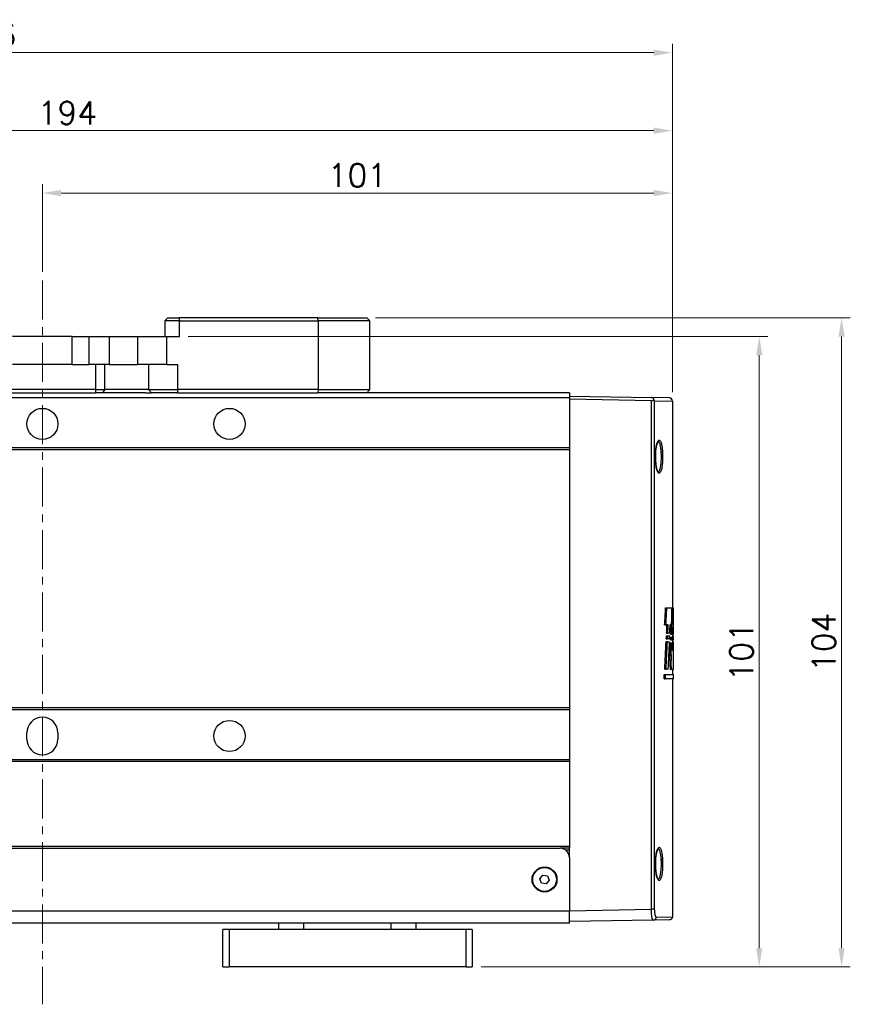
# Model space of a CAD drawing. Header units: inches. Extents: x 0 to 6721, y -3375 to 1330.
# Tile 150 of 196: x 4694 to 4827, y 21 to 178. Entities that reach past the tile are written whole.
import ezdxf

# ---------------------------------------------------------------- set-up
doc = ezdxf.new("R2010")
doc.units = ezdxf.units.IN
doc.header["$MEASUREMENT"] = 0
doc.linetypes.add('CENTER', pattern=[2, 1.25, -0.25, 0.25, -0.25])
for name, color, linetype, lineweight in [('AM_5', 3, 'Continuous', 15), ('AM_7', 4, 'CENTER', 15), ('可見 (ISO)', 7, 'Continuous', 25), ('窄部可見 (ISO)', 7, 'Continuous', 25)]:
    doc.layers.add(name, color=color, linetype=linetype, lineweight=lineweight)
doc.styles.add('尺寸標註', font='romans.shx', dxfattribs={"bigfont": 'CHINESET.SHX'})
doc.dimstyles.new('複本(3) CNS2-1$0', dxfattribs={"dimtxt": 3.7, "dimasz": 3, "dimexe": 1.4, "dimexo": 1.4, "dimgap": 1, "dimtad": 1, "dimtoh": 1, "dimdsep": 46, "dimtxsty": '尺寸標註', "dimcen": 0, "dimclrd": 2, "dimclre": 2, "dimclrt": 3, "dimadec": 0, "dimazin": 2, "dimtp": 0.1, "dimtm": 0.1, "dimtfac": 0.71, "dimtmove": 0, "dimatfit": 0, "dimfxl": 0, "dimlwd": 13, "dimlwe": 13, "dimarcsym": 0})

# ---------------------------------------------------------------- blocks, each defined once
blk = doc.blocks.new('*D414')
at = {"layer": 'AM_5', "color": 2, "lineweight": 13}
for p, q in [((4697.96, 137.99), (4697.96, 151.99)), ((4798.96, 118.67), (4798.96, 151.99)), ((4700.96, 150.59), (4795.96, 150.59))]:
    blk.add_line(p, q, dxfattribs=at)
at = {"layer": 'AM_5', "color": 2}
for points in [[(4700.96, 151.09), (4700.96, 150.09), (4697.96, 150.59)], [(4795.96, 151.09), (4795.96, 150.09), (4798.96, 150.59)]]:
    blk.add_solid(points, dxfattribs=at)
at = {"layer": 'Defpoints', "color": 0}
for p in [(4798.96, 150.59), (4697.96, 136.59), (4798.96, 117.27)]:
    blk.add_point(p, dxfattribs=at)
at = {"layer": 'AM_5', "color": 3, "insert": (4748.46, 153.44), "char_height": 3.7, "attachment_point": 5, "style": '尺寸標註'}
blk.add_mtext('101', dxfattribs=at)
blk = doc.blocks.new('*D415')
at = {"layer": 'AM_5', "color": 2, "lineweight": 13}
for p, q in [((4604.96, 119.07), (4604.96, 161.99)), ((4798.96, 118.67), (4798.96, 161.99)), ((4607.96, 160.59), (4795.96, 160.59))]:
    blk.add_line(p, q, dxfattribs=at)
at = {"layer": 'AM_5', "color": 2}
for points in [[(4607.96, 161.09), (4607.96, 160.09), (4604.96, 160.59)], [(4795.96, 161.09), (4795.96, 160.09), (4798.96, 160.59)]]:
    blk.add_solid(points, dxfattribs=at)
at = {"layer": 'Defpoints', "color": 0}
for p in [(4798.96, 160.59), (4604.96, 117.67), (4798.96, 117.27)]:
    blk.add_point(p, dxfattribs=at)
at = {"layer": 'AM_5', "color": 3, "insert": (4701.96, 163.44), "char_height": 3.7, "attachment_point": 5, "style": '尺寸標註'}
blk.add_mtext('194', dxfattribs=at)
blk = doc.blocks.new('*D416')
at = {"layer": 'AM_5', "color": 2, "lineweight": 13}
for p, q in [((4574.39, 107.14), (4574.39, 174.49)), ((4798.96, 118.67), (4798.96, 174.49)), ((4795.96, 173.09), (4577.39, 173.09))]:
    blk.add_line(p, q, dxfattribs=at)
at = {"layer": 'AM_5', "color": 2}
for points in [[(4577.39, 173.59), (4577.39, 172.59), (4574.39, 173.09)], [(4795.96, 173.59), (4795.96, 172.59), (4798.96, 173.09)]]:
    blk.add_solid(points, dxfattribs=at)
at = {"layer": 'Defpoints', "color": 0}
for p in [(4574.39, 173.09), (4798.96, 117.27), (4574.39, 105.74)]:
    blk.add_point(p, dxfattribs=at)
at = {"layer": 'AM_5', "color": 3, "insert": (4686.67, 175.94), "char_height": 3.7, "attachment_point": 5, "style": '尺寸標註'}
blk.add_mtext('224.6', dxfattribs=at)
blk = doc.blocks.new('*D417')
at = {"layer": 'AM_5', "color": 2, "lineweight": 13}
for p, q in [((4721.32, 127.59), (4814.28, 127.59)), ((4812.88, 29.59), (4812.88, 124.59)), ((4768.28, 26.59), (4814.28, 26.59))]:
    blk.add_line(p, q, dxfattribs=at)
at = {"layer": 'AM_5', "color": 2}
for points in [[(4812.38, 124.59), (4813.38, 124.59), (4812.88, 127.59)], [(4812.38, 29.59), (4813.38, 29.59), (4812.88, 26.59)]]:
    blk.add_solid(points, dxfattribs=at)
at = {"layer": 'Defpoints', "color": 0}
for p in [(4719.92, 127.59), (4812.88, 127.59), (4766.88, 26.59)]:
    blk.add_point(p, dxfattribs=at)
at = {"layer": 'AM_5', "color": 3, "insert": (4810.03, 77.09), "char_height": 3.7, "attachment_point": 5, "rotation": 90, "style": '尺寸標註'}
blk.add_mtext('101', dxfattribs=at)
blk = doc.blocks.new('*D418')
at = {"layer": 'AM_5', "color": 2, "lineweight": 13}
for p, q in [((4751.36, 130.59), (4827.48, 130.59)), ((4826.08, 127.59), (4826.08, 29.59)), ((4768.28, 26.59), (4827.48, 26.59))]:
    blk.add_line(p, q, dxfattribs=at)
at = {"layer": 'AM_5', "color": 2}
for points in [[(4825.58, 127.59), (4826.58, 127.59), (4826.08, 130.59)], [(4825.58, 29.59), (4826.58, 29.59), (4826.08, 26.59)]]:
    blk.add_solid(points, dxfattribs=at)
at = {"layer": 'Defpoints', "color": 0}
for p in [(4749.96, 130.59), (4766.88, 26.59), (4826.08, 26.59)]:
    blk.add_point(p, dxfattribs=at)
at = {"layer": 'AM_5', "color": 3, "insert": (4823.23, 78.59), "char_height": 3.7, "attachment_point": 5, "rotation": 90, "style": '尺寸標註'}
blk.add_mtext('104', dxfattribs=at)

msp = doc.modelspace()

# ---------------------------------------------------------------- linework, layer by layer
at = {"layer": 'AM_7', "ltscale": 5}
msp.add_line((4697.957, 136.595), (4697.957, 20.595), dxfattribs=at)
at = {"layer": '可見 (ISO)'}
for p, q in [((4718.077, 130.595), (4717.577, 130.095)), ((4719.925, 130.095), (4717.577, 130.095)), ((4717.577, 130.095), (4717.577, 127.595)), ((4718.077, 130.595), (4719.838, 130.595)), ((4742.107, 130.595), (4719.838, 130.595)), ((4719.925, 130.095), (4742.194, 130.095)), ((4742.107, 130.595), (4749.957, 130.595)), ((4750.457, 130.095), (4742.194, 130.095)), ((4750.457, 130.095), (4749.957, 130.595)), ((4750.457, 119.095), (4750.457, 130.095)), ((4702.735, 127.595), (4693.179, 127.595)), ((4702.735, 127.595), (4705.402, 127.595)), ((4702.735, 123.095), (4702.735, 127.595)), ((4705.402, 127.595), (4708.707, 127.595)), ((4708.707, 123.095), (4708.707, 127.595)), ((4708.707, 127.595), (4713.207, 127.595)), ((4713.207, 127.595), (4717.902, 127.595)), ((4713.207, 127.595), (4713.207, 123.095)), ((4717.902, 127.595), (4719.925, 127.595)), ((4702.735, 123.095), (4693.179, 123.095)), ((4702.735, 123.095), (4705.402, 123.095)), ((4708.707, 123.095), (4705.402, 123.095)), ((4708.707, 123.095), (4713.207, 123.095)), ((4717.902, 123.095), (4713.207, 123.095)), ((4714.957, 123.095), (4714.957, 119.095)), ((4717.902, 123.095), (4719.652, 123.095)), ((4706.485, 119.095), (4689.429, 119.095)), ((4689.429, 118.595), (4706.485, 118.595)), ((4706.485, 119.095), (4707.976, 119.095)), ((4707.414, 118.595), (4706.485, 118.595)), ((4714.462, 118.595), (4707.414, 118.595)), ((4714.957, 119.095), (4707.976, 119.095)), ((4714.462, 118.595), (4715.457, 118.595)), ((4714.957, 119.095), (4719.652, 119.095)), ((4714.957, 119.095), (4715.457, 118.595)), ((4719.565, 118.595), (4715.457, 118.595)), ((4719.565, 118.595), (4742.107, 118.595)), ((4742.194, 119.095), (4719.652, 119.095)), ((4747.064, 118.595), (4742.107, 118.595)), ((4742.194, 119.095), (4750.457, 119.095)), ((4782.457, 118.595), (4747.064, 118.595)), ((4750.457, 119.095), (4749.957, 118.595)), ((4782.457, 118.595), (4782.457, 117.772)), ((4782.457, 117.772), (4612.457, 117.772)), ((4782.457, 118.045), (4795.584, 117.815)), ((4782.457, 117.772), (4782.457, 109.772)), ((4795.584, 117.315), (4782.457, 117.544)), ((4798.466, 117.765), (4795.584, 117.815)), ((4798.957, 117.265), (4798.957, 84.106)), ((4782.457, 109.772), (4612.457, 109.772)), ((4782.457, 109.472), (4612.457, 109.472)), ((4782.457, 109.772), (4782.457, 109.472)), ((4782.457, 109.472), (4782.457, 68.095)), ((4797.861, 84.125), (4798.063, 84.121)), ((4798.063, 84.121), (4798.9, 84.107)), ((4798.9, 84.107), (4799.038, 84.104)), ((4799.038, 84.104), (4799.155, 84.102)), ((4799.157, 80.15), (4799.157, 83.917)), ((4798.861, 82.545), (4798.919, 82.544)), ((4797.717, 81.392), (4797.921, 81.396)), ((4798.288, 81.402), (4797.921, 81.396)), ((4798.831, 81.412), (4798.595, 81.408)), ((4799.127, 81.104), (4799.051, 81.103)), ((4797.979, 79.172), (4798.182, 79.175)), ((4798.001, 79.633), (4798.204, 79.63)), ((4798.025, 80.065), (4798.228, 80.069)), ((4798.509, 79.181), (4798.182, 79.175)), ((4798.204, 79.63), (4798.526, 79.624)), ((4798.547, 80.075), (4798.228, 80.069)), ((4798.631, 78.996), (4798.832, 79)), ((4798.643, 79.435), (4798.844, 79.432)), ((4798.652, 79.89), (4798.853, 79.893)), ((4799.016, 79.003), (4798.832, 79)), ((4798.844, 79.432), (4799.024, 79.428)), ((4799.032, 79.896), (4798.853, 79.893)), ((4798.957, 79.895), (4798.957, 79.43)), ((4798.957, 79.616), (4799.143, 79.613)), ((4798.957, 79.002), (4798.957, 78.506)), ((4799.016, 79.003), (4799.108, 79.005)), ((4799.024, 79.428), (4799.113, 79.427)), ((4799.032, 79.896), (4799.116, 79.898)), ((4799.156, 79.006), (4799.108, 79.005)), ((4799.113, 79.427), (4799.157, 79.426)), ((4799.157, 79.898), (4799.116, 79.898)), ((4797.953, 78.71), (4798.156, 78.707)), ((4798.156, 78.707), (4798.488, 78.701)), ((4798.617, 78.512), (4798.818, 78.508)), ((4798.818, 78.508), (4799.007, 78.505)), ((4798.957, 78.693), (4799.139, 78.69)), ((4799.007, 78.505), (4799.101, 78.504)), ((4799.101, 78.504), (4799.155, 78.503)), ((4798.562, 76.596), (4798.763, 76.595)), ((4798.984, 77.31), (4799.087, 77.309)), ((4797.728, 74.275), (4797.932, 74.278)), ((4798.305, 74.285), (4797.932, 74.278)), ((4798.552, 75.701), (4798.754, 75.701)), ((4798.867, 74.222), (4798.666, 74.218)), ((4799.101, 74.226), (4798.868, 74.222)), ((4798.957, 74.224), (4798.957, 73.422)), ((4799.11, 74.299), (4799.156, 74.3)), ((4797.62, 73.446), (4797.824, 73.442)), ((4797.62, 72.749), (4797.62, 73.446)), ((4797.62, 72.749), (4797.824, 72.752)), ((4797.824, 73.442), (4799.157, 73.419)), ((4797.824, 73.442), (4797.824, 72.752)), ((4799.157, 72.776), (4797.824, 72.752)), ((4798.957, 72.772), (4798.957, 34.624)), ((4799.157, 72.776), (4799.157, 73.419)), ((4782.457, 68.095), (4612.457, 68.095)), ((4782.457, 68.095), (4782.457, 67.795)), ((4782.457, 67.795), (4612.457, 67.795)), ((4782.457, 67.795), (4782.457, 59.795)), ((4695.457, 63.095), (4695.457, 64.095)), ((4700.457, 64.095), (4700.457, 63.095)), ((4782.457, 59.795), (4612.457, 59.795)), ((4782.457, 59.495), (4612.457, 59.495)), ((4782.457, 59.795), (4782.457, 59.495)), ((4782.457, 59.495), (4782.457, 45.895)), ((4782.457, 45.895), (4612.457, 45.895)), ((4782.457, 45.895), (4782.457, 45.645)), ((4613.957, 45.595), (4780.957, 45.595)), ((4782.457, 45.595), (4780.957, 45.595)), ((4781.786, 45.345), (4782.457, 45.345)), ((4782.444, 44.295), (4782.457, 44.295)), ((4782.457, 44.095), (4782.457, 45.645)), ((4782.457, 44.095), (4782.457, 35.595)), ((4777.713, 40.694), (4778.171, 41.288)), ((4778.171, 41.288), (4778.915, 41.189)), ((4778.915, 41.189), (4779.201, 40.495)), ((4777.999, 40), (4777.713, 40.694)), ((4778.743, 39.901), (4777.999, 40)), ((4779.201, 40.495), (4778.743, 39.901)), ((4782.457, 33.595), (4782.457, 35.595)), ((4782.457, 33.595), (4612.457, 33.595)), ((4735.878, 32.595), (4735.878, 33.595)), ((4757.878, 32.595), (4757.878, 33.595)), ((4795.898, 34.079), (4782.457, 33.845)), ((4798.466, 34.124), (4795.898, 34.079)), ((4726.878, 26.595), (4726.878, 32.595)), ((4727.878, 32.595), (4726.878, 32.595)), ((4765.878, 32.595), (4727.878, 32.595)), ((4766.878, 32.595), (4765.878, 32.595)), ((4766.878, 32.595), (4766.878, 26.595)), ((4726.878, 26.595), (4727.878, 26.595)), ((4765.878, 26.595), (4727.878, 26.595)), ((4765.878, 26.595), (4766.878, 26.595))]:
    msp.add_line(p, q, dxfattribs=at)
for centre, radius in [((4697.957, 113.595), 2.5), ((4727.957, 113.595), 2.5), ((4727.957, 63.595), 2.5), ((4778.457, 40.595), 2), ((4778.457, 40.595), 1.9)]:
    msp.add_circle(centre, radius, dxfattribs=at)
for centre, radius, start, end in [((4798.457, 117.265), 0.5, 0, 89), ((4697.957, 64.095), 2.5, 0, 180), ((4697.957, 63.095), 2.5, 180, 0), ((4780.957, 44.095), 1.5, 0, 90)]:
    msp.add_arc(centre, radius, start, end, dxfattribs=at)
for centre, major_axis, ratio, start_param, end_param in [((4795.575, 117.815), (-0.358, 0.361), 0.9656926, 2.3605575, 3.2761601), ((3878.306, 131.358), (919.298, -52.009), 0.9510687, 0.0023366, 0.0054611), ((3876.318, 131.364), (921.484, -52.132), 0.9510687, 0.0024691, 0.0055781), ((3840.609, 100.022), (957.162, 54.151), 0.9510687, 6.2033612, 6.2063168), ((3833.26, 108.07), (964.477, -54.971), 0.9518055, 0.0291664, 0.0320505), ((3856.203, 124.703), (941.356, -53.653), 0.9518055, 0.0100595, 0.0115468), ((3854.194, 124.708), (943.561, -53.779), 0.9518055, 0.0101746, 0.0116584), ((3833.166, 107.495), (964.569, 54.976), 0.9518055, 6.1935566, 6.1950067), ((3835.22, 108.069), (962.321, -54.848), 0.9518055, 0.029095, 0.030752), ((3822.64, 89.562), (975.083, 55.576), 0.9518055, 6.2129789, 6.2142768), ((3824.119, 93.619), (973.606, -55.491), 0.9518055, 0.045029, 0.0463288), ((4707.426, 125.403), (-1.883, 281.974), 0.3245408, 4.5455255, 4.5471832), ((4707.457, 125.386), (-1.881, 282.54), 0.324488, 4.5459361, 4.547565), ((4707.502, 107.534), (1.885, 282.47), 0.3244089, 4.6140091, 4.6155844), ((4707.49, 107.923), (-1.872, 281.872), 0.3244298, 4.6074315, 4.6089957), ((4707.462, 107.932), (-1.88, 282.532), 0.3244788, 4.6076489, 4.6091844), ((4707.482, 89.478), (1.881, 282.502), 0.3244437, 4.6774632, 4.6789695), ((4707.471, 93.416), (-1.88, 282.519), 0.3244638, 4.6592001, 4.660696), ((4707.704, 79.516), (-1.704, -444.866), 0.205539, 1.5713817, 1.5718016), ((4707.488, 74.966), (1.88, 282.493), 0.3244332, 4.7288466, 4.7303352), ((4707.457, 74.924), (1.875, 285.087), 0.3215892, 4.7319551, 4.7328382), ((3862.926, 124.531), (934.636, -53.27), 0.9518055, 0.0033878, 0.0083722), ((3860.908, 124.537), (936.851, -53.397), 0.9518055, 0.0035187, 0.0084834), ((3837.36, 107.527), (960.378, 54.738), 0.9518055, 6.1870662, 6.1918915), ((3838.575, 107.872), (958.97, -54.657), 0.9518055, 0.0255993, 0.0276956), ((3836.611, 107.874), (961.131, -54.78), 0.9518055, 0.0256739, 0.0277625), ((3839.246, 89.463), (958.526, 54.19), 0.9509983, 6.210499, 6.2118075), ((3841.045, 93.485), (956.73, -54.088), 0.9509983, 0.0416294, 0.0429405), ((3821.359, 78.272), (976.363, -55.649), 0.9518055, 0.0600586, 0.0602592), ((3821.368, 75.05), (976.353, 55.648), 0.9518055, 6.2240785, 6.2270841), ((3821.359, 78.272), (976.363, -55.649), 0.9518055, 0.0555438, 0.0580797)]:
    msp.add_ellipse(centre, major_axis=major_axis, ratio=ratio, start_param=start_param, end_param=end_param, dxfattribs=at)
for points, knots in [([(4795.977, 117.504), (4795.97, 117.543), (4795.958, 117.582), (4795.92, 117.653), (4795.895, 117.686), (4795.832, 117.742), (4795.794, 117.766), (4795.725, 117.794), (4795.697, 117.802), (4795.641, 117.812), (4795.612, 117.815), (4795.584, 117.815)], [0.000000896, 0.000000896, 0.000000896, 0.000000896, 0.016688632, 0.016688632, 0.032072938, 0.032072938, 0.047031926, 0.047031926, 0.055959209, 0.055959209, 0.064554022, 0.064554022, 0.064554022, 0.064554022]), ([(4796.059, 117.315), (4796.057, 117.325), (4796.054, 117.334), (4796.045, 117.366), (4796.036, 117.389), (4796.013, 117.443), (4795.996, 117.474), (4795.977, 117.504)], [-0.026920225, -0.026920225, -0.026920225, -0.026920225, -0.023086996, -0.023086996, -0.013337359, -0.013337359, -0.00000098, -0.00000098, -0.00000098, -0.00000098]), ([(4796.678, 110.806), (4796.678, 110.806), (4796.666, 110.798), (4796.626, 110.749), (4796.591, 110.691), (4796.515, 110.521), (4796.473, 110.398), (4796.391, 110.084), (4796.351, 109.881), (4796.285, 109.425), (4796.26, 109.165), (4796.238, 108.767), (4796.234, 108.634), (4796.231, 108.466), (4796.231, 108.433), (4796.231, 108.349), (4796.231, 108.298), (4796.233, 108.096), (4796.237, 107.944), (4796.25, 107.716), (4796.255, 107.636), (4796.261, 107.557)], [0.03283105, 0.03283105, 0.03283105, 0.03283105, 0.06888056, 0.06888056, 0.12618137, 0.12618137, 0.19320114, 0.19320114, 0.27181831, 0.27181831, 0.35398045, 0.35398045, 0.39419044, 0.39419044, 0.40427127, 0.40427127, 0.41939616, 0.41939616, 0.46493517, 0.46493517, 0.4897761, 0.4897761, 0.4897761, 0.4897761]), ([(4796.261, 107.557), (4796.282, 107.299), (4796.312, 107.051), (4796.388, 106.617), (4796.434, 106.425), (4796.531, 106.122), (4796.585, 106.005), (4796.646, 105.914), (4796.663, 105.896), (4796.676, 105.885), (4796.678, 105.884), (4796.678, 105.884)], [0, 0, 0, 0, 0.08174548, 0.08174548, 0.16340077, 0.16340077, 0.24442496, 0.24442496, 0.2806045, 0.2806045, 0.29715622, 0.29715622, 0.29715622, 0.29715622]), ([(4799.038, 84.104), (4799.027, 84.078), (4799.016, 84.025), (4798.988, 83.824), (4798.971, 83.644), (4798.944, 83.227), (4798.931, 82.964), (4798.921, 82.632), (4798.92, 82.588), (4798.919, 82.544)], [1.08927231, 1.08927231, 1.08927231, 1.08927231, 1.14931917, 1.14931917, 1.23786588, 1.23786588, 1.32630795, 1.32630795, 1.33943432, 1.33943432, 1.33943432, 1.33943432]), ([(4799.157, 83.917), (4799.157, 83.95), (4799.157, 83.979), (4799.157, 84.063), (4799.156, 84.095), (4799.155, 84.102)], [-0.26480933, -0.26480933, -0.26480933, -0.26480933, -0.246613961, -0.246613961, -0.203205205, -0.203205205, -0.203205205, -0.203205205]), ([(4798.552, 75.701), (4798.552, 75.645), (4798.551, 75.59), (4798.551, 75.37), (4798.555, 75.194), (4798.567, 74.869), (4798.577, 74.721), (4798.598, 74.487), (4798.611, 74.385), (4798.639, 74.251), (4798.653, 74.218), (4798.666, 74.218)], [-0.41397318, -0.41397318, -0.41397318, -0.41397318, -0.39775294, -0.39775294, -0.34805293, -0.34805293, -0.29835292, -0.29835292, -0.24849755, -0.24849755, -0.19864218, -0.19864218, -0.19864218, -0.19864218]), ([(4798.868, 74.222), (4798.867, 74.222), (4798.867, 74.222), (4798.854, 74.222), (4798.839, 74.254), (4798.812, 74.388), (4798.799, 74.49), (4798.778, 74.723), (4798.768, 74.871), (4798.756, 75.195), (4798.753, 75.371), (4798.753, 75.536), (4798.753, 75.59), (4798.753, 75.645), (4798.754, 75.701)], [0.59405241, 0.59405241, 0.59405241, 0.59405241, 0.59480637, 0.59480637, 0.64452828, 0.64452828, 0.69425018, 0.69425018, 0.74381794, 0.74381794, 0.79338571, 0.79338571, 0.79338571, 0.80957398, 0.80957398, 0.80957398, 0.80957398]), ([(4799.101, 74.226), (4799.106, 74.256), (4799.111, 74.301), (4799.124, 74.481), (4799.131, 74.662), (4799.14, 75.078), (4799.143, 75.342), (4799.145, 75.655), (4799.145, 75.68), (4799.145, 75.704)], [-1.01638691, -1.01638691, -1.01638691, -1.01638691, -0.97202233, -0.97202233, -0.88365924, -0.88365924, -0.79537211, -0.79537211, -0.78788199, -0.78788199, -0.78788199, -0.78788199]), ([(4796.678, 45.556), (4796.678, 45.556), (4796.666, 45.548), (4796.626, 45.499), (4796.591, 45.441), (4796.515, 45.271), (4796.473, 45.148), (4796.391, 44.834), (4796.351, 44.631), (4796.285, 44.175), (4796.26, 43.915), (4796.238, 43.517), (4796.234, 43.384), (4796.231, 43.216), (4796.231, 43.183), (4796.231, 43.099), (4796.231, 43.048), (4796.233, 42.846), (4796.237, 42.694), (4796.25, 42.466), (4796.255, 42.386), (4796.261, 42.307)], [0.03283105, 0.03283105, 0.03283105, 0.03283105, 0.06888056, 0.06888056, 0.12618137, 0.12618137, 0.19320114, 0.19320114, 0.27181831, 0.27181831, 0.35398045, 0.35398045, 0.39419044, 0.39419044, 0.40427127, 0.40427127, 0.41939616, 0.41939616, 0.46493517, 0.46493517, 0.4897761, 0.4897761, 0.4897761, 0.4897761]), ([(4796.261, 42.307), (4796.282, 42.049), (4796.312, 41.801), (4796.388, 41.367), (4796.434, 41.175), (4796.531, 40.872), (4796.585, 40.755), (4796.646, 40.664), (4796.663, 40.646), (4796.676, 40.635), (4796.678, 40.634), (4796.678, 40.634)], [0, 0, 0, 0, 0.08174548, 0.08174548, 0.16340077, 0.16340077, 0.24442496, 0.24442496, 0.2806045, 0.2806045, 0.29715622, 0.29715622, 0.29715622, 0.29715622]), ([(4798.957, 34.624), (4798.957, 34.57), (4798.948, 34.516), (4798.919, 34.429), (4798.903, 34.395), (4798.856, 34.317), (4798.819, 34.275), (4798.751, 34.218), (4798.723, 34.199), (4798.646, 34.158), (4798.593, 34.14), (4798.515, 34.127), (4798.49, 34.124), (4798.466, 34.124)], [0, 0, 0, 0, 0.016139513, 0.016139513, 0.027264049, 0.027264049, 0.043672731, 0.043672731, 0.053661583, 0.053661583, 0.070096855, 0.070096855, 0.077400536, 0.077400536, 0.077400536, 0.077400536])]:
    msp.add_open_spline(points, degree=3, knots=knots, dxfattribs=at)
for points in [[(4798.552, 75.701), (4798.554, 75.997), (4798.557, 76.296), (4798.562, 76.596)], [(4798.763, 76.595), (4798.759, 76.296), (4798.755, 75.997), (4798.754, 75.701)]]:
    msp.add_open_spline(points, degree=3, dxfattribs=at)
at = {"layer": '窄部可見 (ISO)'}
for p, q in [((4719.838, 130.595), (4719.925, 130.095)), ((4719.925, 127.595), (4719.925, 130.095)), ((4742.194, 130.095), (4742.107, 130.595)), ((4742.194, 130.095), (4742.194, 119.095)), ((4705.402, 127.595), (4705.402, 123.095)), ((4717.902, 123.095), (4717.902, 127.595)), ((4706.485, 123.095), (4706.485, 119.095)), ((4707.976, 119.095), (4707.976, 123.095)), ((4719.652, 119.095), (4719.652, 123.095)), ((4706.485, 119.095), (4706.485, 118.595)), ((4707.976, 119.095), (4707.603, 118.595)), ((4719.652, 119.095), (4719.565, 118.595)), ((4742.194, 119.095), (4742.107, 118.595)), ((4795.584, 35.823), (4795.584, 117.315)), ((4796.059, 117.315), (4796.059, 35.823)), ((4796.059, 117.315), (4798.957, 117.265)), ((4612.457, 35.595), (4782.457, 35.595)), ((4782.457, 35.594), (4795.584, 35.823)), ((4796.059, 35.823), (4795.584, 35.823)), ((4739.878, 32.595), (4739.878, 33.595)), ((4753.878, 32.595), (4753.878, 33.595)), ((4796.375, 34.579), (4798.957, 34.624)), ((4727.878, 32.595), (4727.878, 26.595)), ((4765.878, 26.595), (4765.878, 32.595))]:
    msp.add_line(p, q, dxfattribs=at)
for centre, major_axis, ratio, start_param, end_param in [((4797.168, 109.148), (0.2, 0.012), 0.3019555, 4.71176, 6.0870834), ((4796.334, 108.149), (0.057, 3.221), 0.2666414, 4.7779168, 5.0128651), ((4796.062, 107.541), (0.199, 0.016), 0.3015046, 6.0274454, 6.2831854), ((4797.168, 43.898), (0.2, 0.012), 0.3019555, 4.71176, 6.0870834), ((4796.334, 42.899), (0.057, 3.221), 0.2666414, 4.7779168, 5.0128651), ((4796.062, 42.291), (0.199, 0.016), 0.3015046, 6.0274454, 6.2831854), ((4795.889, 34.579), (0.009, -0.5), 0.9717724, 0, 1.5538356)]:
    msp.add_ellipse(centre, major_axis=major_axis, ratio=ratio, start_param=start_param, end_param=end_param, dxfattribs=at)
for points, knots in [([(4796.256, 107.541), (4796.243, 107.709), (4796.234, 107.88), (4796.229, 108.055), (4796.224, 108.231), (4796.224, 108.409), (4796.227, 108.583), (4796.231, 108.759), (4796.24, 108.93), (4796.252, 109.099), (4796.265, 109.267), (4796.281, 109.432), (4796.301, 109.585), (4796.341, 109.893), (4796.397, 110.17), (4796.46, 110.389), (4796.492, 110.499), (4796.526, 110.597), (4796.562, 110.68), (4796.597, 110.762), (4796.634, 110.828), (4796.671, 110.88), (4796.708, 110.931), (4796.747, 110.966), (4796.785, 110.985), (4796.823, 111.003), (4796.86, 111.005), (4796.897, 110.991), (4796.934, 110.976), (4796.971, 110.944), (4797.006, 110.897), (4797.04, 110.849), (4797.073, 110.786), (4797.105, 110.706), (4797.137, 110.626), (4797.166, 110.533), (4797.193, 110.425), (4797.22, 110.318), (4797.245, 110.195), (4797.267, 110.062), (4797.29, 109.928), (4797.309, 109.785), (4797.325, 109.633), (4797.329, 109.594), (4797.333, 109.555), (4797.337, 109.516), (4797.342, 109.457), (4797.347, 109.396), (4797.352, 109.335), (4797.357, 109.273), (4797.361, 109.211), (4797.365, 109.148)], [0.0164739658, 0.0164739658, 0.0164739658, 0.0164739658, 0.0170020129, 0.0170020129, 0.0170020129, 0.0175308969, 0.0175308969, 0.0175308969, 0.0180625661, 0.0180625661, 0.0180625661, 0.0185943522, 0.0185943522, 0.0185943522, 0.0196585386, 0.0196585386, 0.0196585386, 0.020190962, 0.020190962, 0.020190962, 0.0207235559, 0.0207235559, 0.0207235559, 0.0212562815, 0.0212562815, 0.0212562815, 0.0217890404, 0.0217890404, 0.0217890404, 0.0223217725, 0.0223217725, 0.0223217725, 0.022854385, 0.022854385, 0.022854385, 0.0233868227, 0.0233868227, 0.0233868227, 0.0239190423, 0.0239190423, 0.0239190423, 0.0244510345, 0.0244510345, 0.0244510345, 0.0245839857, 0.0245839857, 0.0245839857, 0.0247834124, 0.0247834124, 0.0247834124, 0.0249828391, 0.0249828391, 0.0249828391, 0.0249828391]), ([(4797.172, 109.088), (4797.163, 109.228), (4797.151, 109.366), (4797.137, 109.495), (4797.122, 109.625), (4797.106, 109.746), (4797.087, 109.861), (4797.083, 109.885), (4797.079, 109.909), (4797.075, 109.933), (4797.059, 110.021), (4797.042, 110.104), (4797.023, 110.18), (4797.016, 110.211), (4797.008, 110.24), (4797.001, 110.269), (4796.984, 110.33), (4796.967, 110.386), (4796.948, 110.438), (4796.937, 110.47), (4796.925, 110.5), (4796.913, 110.529), (4796.896, 110.567), (4796.88, 110.601), (4796.862, 110.631), (4796.846, 110.659), (4796.83, 110.684), (4796.813, 110.705), (4796.799, 110.723), (4796.784, 110.739), (4796.769, 110.752), (4796.748, 110.77), (4796.727, 110.784), (4796.705, 110.791), (4796.694, 110.796), (4796.682, 110.798), (4796.671, 110.8)], [0.0083603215, 0.0083603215, 0.0083603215, 0.0083603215, 0.008803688, 0.008803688, 0.008803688, 0.0092470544, 0.0092470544, 0.0092470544, 0.0093409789, 0.0093409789, 0.0093409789, 0.0096904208, 0.0096904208, 0.0096904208, 0.0098317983, 0.0098317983, 0.0098317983, 0.0101337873, 0.0101337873, 0.0101337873, 0.0103228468, 0.0103228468, 0.0103228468, 0.0105771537, 0.0105771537, 0.0105771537, 0.0108143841, 0.0108143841, 0.0108143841, 0.0110205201, 0.0110205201, 0.0110205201, 0.0113061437, 0.0113061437, 0.0113061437, 0.0114586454, 0.0114586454, 0.0114586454, 0.0114586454]), ([(4797.365, 109.148), (4797.375, 108.98), (4797.382, 108.805), (4797.389, 108.456), (4797.389, 108.28), (4797.38, 107.752), (4797.361, 107.41), (4797.313, 106.944), (4797.295, 106.798), (4797.252, 106.529), (4797.227, 106.403), (4797.174, 106.183), (4797.145, 106.087), (4797.083, 105.923), (4797.049, 105.856), (4796.946, 105.705), (4796.87, 105.669), (4796.757, 105.715), (4796.719, 105.747), (4796.644, 105.844), (4796.607, 105.908), (4796.536, 106.066), (4796.501, 106.161), (4796.437, 106.377), (4796.407, 106.497), (4796.352, 106.762), (4796.328, 106.908), (4796.286, 107.212), (4796.269, 107.372), (4796.256, 107.541)], [0.0079587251, 0.0079587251, 0.0079587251, 0.0079587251, 0.0084909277, 0.0084909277, 0.0090231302, 0.0090231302, 0.0100875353, 0.0100875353, 0.0106197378, 0.0106197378, 0.0111519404, 0.0111519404, 0.0116841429, 0.0116841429, 0.0122163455, 0.0122163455, 0.0132807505, 0.0132807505, 0.0138129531, 0.0138129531, 0.0143451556, 0.0143451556, 0.0148773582, 0.0148773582, 0.0154095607, 0.0154095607, 0.0159417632, 0.0159417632, 0.0164739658, 0.0164739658, 0.0164739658, 0.0164739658]), ([(4796.67, 105.889), (4796.694, 105.892), (4796.717, 105.9), (4796.773, 105.936), (4796.805, 105.97), (4796.866, 106.061), (4796.896, 106.119), (4796.952, 106.257), (4796.978, 106.337), (4797.027, 106.518), (4797.05, 106.621), (4797.09, 106.841), (4797.108, 106.958), (4797.139, 107.209), (4797.153, 107.344), (4797.174, 107.618), (4797.182, 107.759), (4797.192, 108.049), (4797.195, 108.198), (4797.195, 108.345)], [0.0037452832, 0.0037452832, 0.0037452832, 0.0037452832, 0.0040548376, 0.0040548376, 0.004498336, 0.004498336, 0.0049418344, 0.0049418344, 0.0053853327, 0.0053853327, 0.0058288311, 0.0058288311, 0.0062723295, 0.0062723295, 0.0067158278, 0.0067158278, 0.0071593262, 0.0071593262, 0.0076028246, 0.0076028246, 0.0076028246, 0.0076028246]), ([(4796.256, 42.291), (4796.243, 42.459), (4796.234, 42.63), (4796.229, 42.805), (4796.224, 42.981), (4796.224, 43.159), (4796.227, 43.333), (4796.231, 43.509), (4796.24, 43.68), (4796.252, 43.849), (4796.265, 44.017), (4796.281, 44.182), (4796.301, 44.335), (4796.341, 44.643), (4796.397, 44.92), (4796.46, 45.139), (4796.492, 45.249), (4796.526, 45.347), (4796.562, 45.43), (4796.597, 45.512), (4796.634, 45.578), (4796.671, 45.63), (4796.708, 45.681), (4796.747, 45.716), (4796.785, 45.735), (4796.823, 45.753), (4796.86, 45.755), (4796.897, 45.741), (4796.934, 45.726), (4796.971, 45.694), (4797.006, 45.647), (4797.04, 45.599), (4797.073, 45.536), (4797.105, 45.456), (4797.137, 45.376), (4797.166, 45.283), (4797.193, 45.175), (4797.22, 45.068), (4797.245, 44.945), (4797.267, 44.812), (4797.29, 44.678), (4797.309, 44.535), (4797.325, 44.383), (4797.329, 44.344), (4797.333, 44.305), (4797.337, 44.266), (4797.342, 44.207), (4797.347, 44.146), (4797.352, 44.085), (4797.357, 44.023), (4797.361, 43.961), (4797.365, 43.898)], [0.0164739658, 0.0164739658, 0.0164739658, 0.0164739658, 0.0170020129, 0.0170020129, 0.0170020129, 0.0175308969, 0.0175308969, 0.0175308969, 0.0180625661, 0.0180625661, 0.0180625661, 0.0185943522, 0.0185943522, 0.0185943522, 0.0196585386, 0.0196585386, 0.0196585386, 0.020190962, 0.020190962, 0.020190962, 0.0207235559, 0.0207235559, 0.0207235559, 0.0212562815, 0.0212562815, 0.0212562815, 0.0217890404, 0.0217890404, 0.0217890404, 0.0223217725, 0.0223217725, 0.0223217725, 0.022854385, 0.022854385, 0.022854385, 0.0233868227, 0.0233868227, 0.0233868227, 0.0239190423, 0.0239190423, 0.0239190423, 0.0244510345, 0.0244510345, 0.0244510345, 0.0245839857, 0.0245839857, 0.0245839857, 0.0247834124, 0.0247834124, 0.0247834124, 0.0249828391, 0.0249828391, 0.0249828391, 0.0249828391]), ([(4797.172, 43.838), (4797.163, 43.978), (4797.151, 44.116), (4797.137, 44.245), (4797.122, 44.375), (4797.106, 44.496), (4797.087, 44.611), (4797.083, 44.635), (4797.079, 44.659), (4797.075, 44.683), (4797.059, 44.771), (4797.042, 44.854), (4797.023, 44.93), (4797.016, 44.961), (4797.008, 44.99), (4797.001, 45.019), (4796.984, 45.08), (4796.967, 45.136), (4796.948, 45.188), (4796.937, 45.22), (4796.925, 45.25), (4796.913, 45.279), (4796.896, 45.317), (4796.88, 45.351), (4796.862, 45.381), (4796.846, 45.409), (4796.83, 45.434), (4796.813, 45.455), (4796.799, 45.473), (4796.784, 45.489), (4796.769, 45.502), (4796.748, 45.52), (4796.727, 45.534), (4796.705, 45.541), (4796.694, 45.546), (4796.682, 45.548), (4796.671, 45.55)], [0.0083603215, 0.0083603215, 0.0083603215, 0.0083603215, 0.008803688, 0.008803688, 0.008803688, 0.0092470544, 0.0092470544, 0.0092470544, 0.0093409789, 0.0093409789, 0.0093409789, 0.0096904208, 0.0096904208, 0.0096904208, 0.0098317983, 0.0098317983, 0.0098317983, 0.0101337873, 0.0101337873, 0.0101337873, 0.0103228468, 0.0103228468, 0.0103228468, 0.0105771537, 0.0105771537, 0.0105771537, 0.0108143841, 0.0108143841, 0.0108143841, 0.0110205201, 0.0110205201, 0.0110205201, 0.0113061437, 0.0113061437, 0.0113061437, 0.0114586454, 0.0114586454, 0.0114586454, 0.0114586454]), ([(4797.365, 43.898), (4797.375, 43.73), (4797.382, 43.555), (4797.389, 43.206), (4797.389, 43.03), (4797.38, 42.502), (4797.361, 42.16), (4797.313, 41.694), (4797.295, 41.548), (4797.252, 41.279), (4797.227, 41.153), (4797.174, 40.933), (4797.145, 40.837), (4797.083, 40.673), (4797.049, 40.606), (4796.946, 40.455), (4796.87, 40.419), (4796.757, 40.465), (4796.719, 40.497), (4796.644, 40.594), (4796.607, 40.658), (4796.536, 40.816), (4796.501, 40.911), (4796.437, 41.127), (4796.407, 41.247), (4796.352, 41.512), (4796.328, 41.658), (4796.286, 41.962), (4796.269, 42.122), (4796.256, 42.291)], [0.0079587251, 0.0079587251, 0.0079587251, 0.0079587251, 0.0084909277, 0.0084909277, 0.0090231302, 0.0090231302, 0.0100875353, 0.0100875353, 0.0106197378, 0.0106197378, 0.0111519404, 0.0111519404, 0.0116841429, 0.0116841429, 0.0122163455, 0.0122163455, 0.0132807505, 0.0132807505, 0.0138129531, 0.0138129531, 0.0143451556, 0.0143451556, 0.0148773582, 0.0148773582, 0.0154095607, 0.0154095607, 0.0159417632, 0.0159417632, 0.0164739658, 0.0164739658, 0.0164739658, 0.0164739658]), ([(4796.67, 40.639), (4796.694, 40.642), (4796.717, 40.65), (4796.773, 40.686), (4796.805, 40.72), (4796.866, 40.811), (4796.896, 40.869), (4796.952, 41.007), (4796.978, 41.087), (4797.027, 41.268), (4797.05, 41.371), (4797.09, 41.591), (4797.108, 41.708), (4797.139, 41.959), (4797.153, 42.094), (4797.174, 42.368), (4797.182, 42.509), (4797.192, 42.799), (4797.195, 42.948), (4797.195, 43.095)], [0.0037452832, 0.0037452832, 0.0037452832, 0.0037452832, 0.0040548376, 0.0040548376, 0.004498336, 0.004498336, 0.0049418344, 0.0049418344, 0.0053853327, 0.0053853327, 0.0058288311, 0.0058288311, 0.0062723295, 0.0062723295, 0.0067158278, 0.0067158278, 0.0071593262, 0.0071593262, 0.0076028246, 0.0076028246, 0.0076028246, 0.0076028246]), ([(4795.898, 34.079), (4795.878, 34.079), (4795.859, 34.09), (4795.821, 34.133), (4795.802, 34.165), (4795.765, 34.251), (4795.747, 34.304), (4795.713, 34.429), (4795.697, 34.502), (4795.668, 34.662), (4795.654, 34.75), (4795.63, 34.94), (4795.62, 35.042), (4795.595, 35.359), (4795.585, 35.59), (4795.584, 35.823)], [0, 0, 0, 0, 0.0003444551, 0.0003444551, 0.0006889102, 0.0006889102, 0.0010333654, 0.0010333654, 0.0013778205, 0.0013778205, 0.0017222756, 0.0017222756, 0.0020667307, 0.0020667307, 0.002755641, 0.002755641, 0.002755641, 0.002755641]), ([(4796.059, 35.823), (4796.059, 35.655), (4796.068, 35.489), (4796.085, 35.338), (4796.093, 35.262), (4796.103, 35.188), (4796.115, 35.121), (4796.127, 35.053), (4796.141, 34.99), (4796.156, 34.934), (4796.171, 34.877), (4796.187, 34.825), (4796.204, 34.781), (4796.221, 34.737), (4796.239, 34.7), (4796.258, 34.669), (4796.296, 34.609), (4796.335, 34.578), (4796.375, 34.579)], [0, 0, 0, 0, 0.0005013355, 0.0005013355, 0.0005013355, 0.0007522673, 0.0007522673, 0.0007522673, 0.0010034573, 0.0010034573, 0.0010034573, 0.0012549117, 0.0012549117, 0.0012549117, 0.0015065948, 0.0015065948, 0.0015065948, 0.0020104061, 0.0020104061, 0.0020104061, 0.0020104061])]:
    msp.add_open_spline(points, degree=3, knots=knots, dxfattribs=at)

# ---------------------------------------------------------------- dimensions: what is measured, and where the dimension line sits
at = {"layer": 'AM_5'}
dim = msp.add_linear_dim(base=(4574.387, 173.095), p1=(4798.957, 117.265), p2=(4574.387, 105.745), dimstyle='複本(3) CNS2-1$0', override={"dimdec": 1}, dxfattribs=at)
dim.commit()
dim.dimension.update_dxf_attribs({"geometry": '*D416', "text_midpoint": (4686.672, 175.945)})
for base, p1, picture, middle in [((4798.957, 160.595), (4604.957, 117.667), '*D415', (4701.957, 163.445)), ((4798.957, 150.595), (4697.957, 136.595), '*D414', (4748.457, 153.445))]:
    dim = msp.add_linear_dim(base=base, p1=p1, p2=(4798.957, 117.265), dimstyle='複本(3) CNS2-1$0', dxfattribs=at)
    dim.commit()
    dim.dimension.update_dxf_attribs({"geometry": picture, "text_midpoint": middle})
for base, p1, p2, picture, middle in [((4826.08, 26.595), (4749.957, 130.595), (4766.878, 26.595), '*D418', (4823.23, 78.595)), ((4812.876, 127.595), (4766.878, 26.595), (4719.925, 127.595), '*D417', (4810.026, 77.095))]:
    dim = msp.add_linear_dim(base=base, p1=p1, p2=p2, angle=90, dimstyle='複本(3) CNS2-1$0', dxfattribs=at)
    dim.commit()
    dim.dimension.update_dxf_attribs({"geometry": picture, "text_midpoint": middle})

doc.saveas('drawing.dxf')
